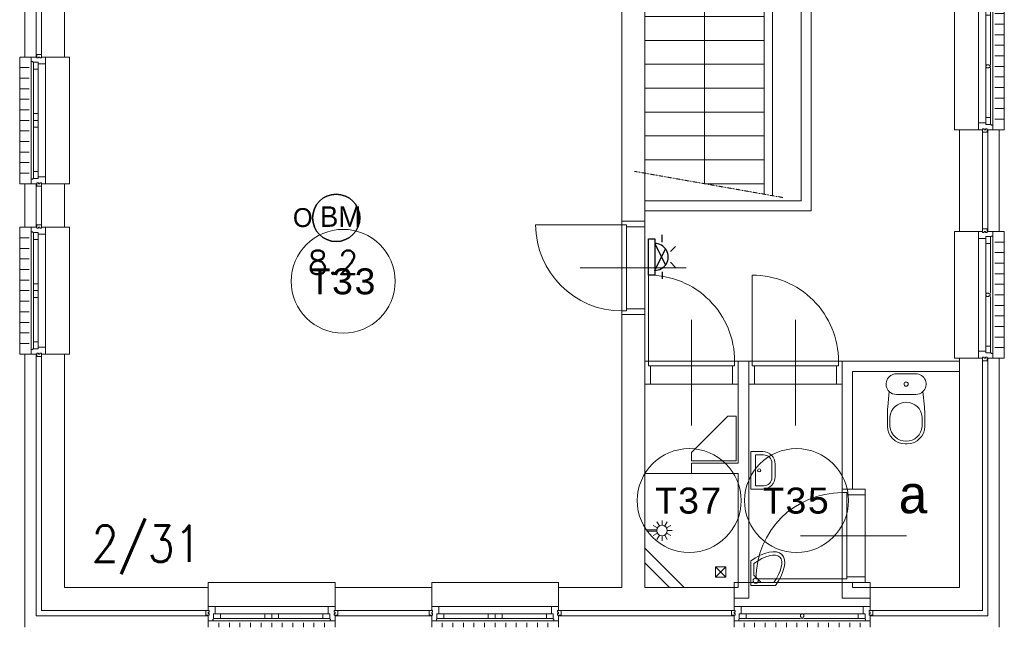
# Model space of a CAD drawing. Header units: millimetres. Extents: x 1890 to 160200, y 5205 to 111580.
# Tile 18 of 51: x 5970 to 15445, y 50201 to 56100. Entities that reach past the tile are written whole.
import ezdxf
from ezdxf.enums import TextEntityAlignment as Align
from ezdxf.xclip import XClip

# ---------------------------------------------------------------- set-up
doc = ezdxf.new("R2010")
doc.units = ezdxf.units.MM
doc.header["$XCLIPFRAME"] = 0
doc.linetypes.add('Xref-beg26-1e-verd$0$DASHDOT', pattern=[1, 0.5, -0.25, 0, -0.25])
for name, color, linetype in [('BRAND', 1, 'Continuous'), ('Xref', 253, 'Continuous'), ('Xref-beg26-1e-verd$0$AL$1A---_ALGEMEEN', 253, 'Continuous'), ('Xref-beg26-1e-verd$0$AT$1A---_TEKST050', 253, 'Continuous'), ('Xref-beg26-1e-verd$0$AT$1A---_TEKST070', 253, 'Continuous')]:
    doc.layers.add(name, color=color, linetype=linetype)
doc.layers.get('Xref').off()
doc.styles.add('ROMANS', font='romans')
doc.styles.add('TXT', font='txt')
doc.styles.add('Xref-beg26-1e-verd$0$MONOTXT', font='MONOTXT')
doc.styles.add('Xref-beg26-1e-verd$0$ROMANS', font='ROMANS')

# ---------------------------------------------------------------- blocks, each defined once
blk = doc.blocks.new('*O423')
at = {"layer": 'Xref-beg26-1e-verd$0$AL$1A---_ALGEMEEN', "color": 0, "linetype": 'Continuous', "lineweight": 0}
for p, q in [((-9, -543), (-9, 543)), ((63, 15.5), (63, 493)), ((106, 15.5), (106, 493)), ((130, -565.5), (130, 565.5)), ((240, 508.3299999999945), (150, 508.3299999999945)), ((240, 406.6599999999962), (150, 406.6599999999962)), ((240, 305), (150, 305)), ((240, 203.3299999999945), (150, 203.3299999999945)), ((240, 101.6599999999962), (150, 101.6599999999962)), ((240, 0), (150, 0)), ((63, -493), (63, -15.5)), ((106, -493), (106, -15.5)), ((240, -101.6600000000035), (150, -101.6600000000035)), ((240, -203.3300000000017), (150, -203.3300000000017)), ((240, -305), (150, -305)), ((240, -406.6600000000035), (150, -406.6600000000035)), ((240, -508.3300000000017), (150, -508.3300000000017))]:
    blk.add_line(p, q, dxfattribs=at)
for points in [[(-190, -610), (-240, -610), (-240, 610), (-190, 610)], [(190, -610), (240, -610), (240, 610), (190, 610)]]:
    blk.add_lwpolyline(points, dxfattribs=at)
for points in [[(-9, 610), (-9, 545.1499999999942), (-6.860000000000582, 543), (63, 543), (63, 560), (114, 560), (114, 565.5), (127.7799999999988, 565.5), (130, 567.7200000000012), (130, 610), (76, 610), (76, 601), (60, 601), (60, 610), (46, 610), (46, 601), (30, 601), (30, 610)], [(30, 635), (30, 601), (46, 601), (46, 610), (60, 610), (60, 601), (76, 601), (76, 635)], [(106, 560), (106, 493), (63, 493), (63, 560)], [(-9, -610), (-9, -545.1500000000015), (-6.860000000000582, -543), (63, -543), (63, -560), (114, -560), (114, -565.5), (127.7799999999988, -565.5), (130, -567.7200000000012), (130, -610), (76, -610), (76, -601), (60, -601), (60, -610), (46, -610), (46, -601), (30, -601), (30, -610)], [(106, -560), (106, -493), (63, -493), (63, -560)], [(30, -635), (30, -601), (46, -601), (46, -610), (60, -610), (60, -601), (76, -601), (76, -635)]]:
    blk.add_lwpolyline(points, close=True, dxfattribs=at)
blk.add_lwpolyline([(106, 4.5), (106, -4.5), (103.500011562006, -4.495782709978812, -0.397174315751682), (98.33000000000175, -10), (95.35959155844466, -9.997406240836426, 0.4067540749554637), (90, -15.5), (71.5, -15.5), (63, -5.5), (63, 5.5), (71.5, 15.5), (90.00002034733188, 15.50438680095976, 0.4067540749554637), (95.36000000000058, 10), (98.33153200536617, 10.00438680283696, -0.397174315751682), (103.5, 4.5), (106, 4.5)], format="xyb", dxfattribs=at)
blk = doc.blocks.new('*O424')
at = {"layer": 'Xref-beg26-1e-verd$0$AL$1A---_ALGEMEEN', "color": 0, "linetype": 'Continuous', "lineweight": 0}
for p, q in [((-9, -543), (-9, 543)), ((63, 15.5), (63, 493)), ((106, 15.5), (106, 493)), ((130, -565.5), (130, 565.5)), ((240, 508.3299999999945), (150, 508.3299999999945)), ((240, 406.6599999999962), (150, 406.6599999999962)), ((240, 305), (150, 305)), ((240, 203.3299999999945), (150, 203.3299999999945)), ((240, 101.6599999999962), (150, 101.6599999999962)), ((240, 0), (150, 0)), ((63, -493), (63, -15.5)), ((106, -493), (106, -15.5)), ((240, -101.6600000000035), (150, -101.6600000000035)), ((240, -203.3300000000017), (150, -203.3300000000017)), ((240, -305), (150, -305)), ((240, -406.6600000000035), (150, -406.6600000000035)), ((240, -508.3300000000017), (150, -508.3300000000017))]:
    blk.add_line(p, q, dxfattribs=at)
for points in [[(-190, -610), (-240, -610), (-240, 610), (-190, 610)], [(190, -610), (240, -610), (240, 610), (190, 610)]]:
    blk.add_lwpolyline(points, dxfattribs=at)
for points in [[(-9, 610), (-9, 545.1499999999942), (-6.860000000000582, 543), (63, 543), (63, 560), (114, 560), (114, 565.5), (127.7799999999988, 565.5), (130, 567.7200000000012), (130, 610), (76, 610), (76, 601), (60, 601), (60, 610), (46, 610), (46, 601), (30, 601), (30, 610)], [(30, 635), (30, 601), (46, 601), (46, 610), (60, 610), (60, 601), (76, 601), (76, 635)], [(106, 560), (106, 493), (63, 493), (63, 560)], [(-9, -610), (-9, -545.1500000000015), (-6.860000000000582, -543), (63, -543), (63, -560), (114, -560), (114, -565.5), (127.7799999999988, -565.5), (130, -567.7200000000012), (130, -610), (76, -610), (76, -601), (60, -601), (60, -610), (46, -610), (46, -601), (30, -601), (30, -610)], [(106, -560), (106, -493), (63, -493), (63, -560)], [(30, -635), (30, -601), (46, -601), (46, -610), (60, -610), (60, -601), (76, -601), (76, -635)]]:
    blk.add_lwpolyline(points, close=True, dxfattribs=at)
blk.add_lwpolyline([(106, 4.5), (106, -4.5), (103.500011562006, -4.49704469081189, -0.397174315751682), (98.33000000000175, -10), (95.35959155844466, -9.998668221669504, 0.4067540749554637), (90, -15.5), (71.5, -15.5), (63, -5.5), (63, 5.5), (71.5, 15.5), (90.00002034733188, 15.50312482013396, 0.4067540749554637), (95.36000000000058, 10), (98.33153200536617, 10.00312482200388, -0.397174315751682), (103.5, 4.5), (106, 4.5)], format="xyb", dxfattribs=at)
blk = doc.blocks.new('*O425')
at = {"layer": 'Xref-beg26-1e-verd$0$AL$1A---_ALGEMEEN', "color": 0, "linetype": 'Continuous', "lineweight": 0}
for p, q in [((-543, 9), (543, 9)), ((-493, -63), (-67, -63)), ((67, -63), (493, -63)), ((-565.5, -130), (565.5, -130)), ((-508.3300000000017, -240), (-508.3300000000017, -150)), ((-493, -106), (-67, -106)), ((-406.6600000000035, -240), (-406.6600000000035, -150)), ((-305, -240), (-305, -150)), ((-203.3300000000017, -240), (-203.3300000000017, -150)), ((-101.6600000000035, -240), (-101.6600000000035, -150)), ((0, -240), (0, -150)), ((67, -106), (493, -106)), ((101.6600000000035, -240), (101.6600000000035, -150)), ((203.3300000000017, -240), (203.3300000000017, -150)), ((305, -240), (305, -150)), ((406.6600000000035, -240), (406.6600000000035, -150)), ((508.3300000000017, -240), (508.3300000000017, -150))]:
    blk.add_line(p, q, dxfattribs=at)
for points in [[(-610, 190), (-610, 240), (610, 240), (610, 190)], [(-610, -190), (-610, -240), (610, -240), (610, -190)]]:
    blk.add_lwpolyline(points, dxfattribs=at)
for points in [[(-610, 9), (-545.1499999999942, 9), (-543, 6.860000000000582), (-543, -63), (-560, -63), (-560, -114), (-565.5, -114), (-565.5, -127.7799999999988), (-567.7200000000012, -130), (-610, -130), (-610, -76), (-601, -76), (-601, -60), (-610, -60), (-610, -46), (-601, -46), (-601, -30), (-610, -30)], [(610, 9), (545.1500000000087, 9), (543, 6.860000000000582), (543, -63), (560, -63), (560, -114), (565.5, -114), (565.5, -127.7799999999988), (567.7200000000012, -130), (610, -130), (610, -76), (601, -76), (601, -60), (610, -60), (610, -46), (601, -46), (601, -30), (610, -30)], [(-635, -30), (-601, -30), (-601, -46), (-610, -46), (-610, -60), (-601, -60), (-601, -76), (-635, -76)], [(-560, -106), (-493, -106), (-493, -63), (-560, -63)], [(-67, -106), (0, -106), (0, -63), (-67, -63)], [(67, -106), (0, -106), (0, -63), (67, -63)], [(560, -106), (493, -106), (493, -63), (560, -63)], [(635, -30), (601, -30), (601, -46), (610, -46), (610, -60), (601, -60), (601, -76), (635, -76)]]:
    blk.add_lwpolyline(points, close=True, dxfattribs=at)
blk = doc.blocks.new('*O426')
at = {"layer": 'Xref-beg26-1e-verd$0$AL$1A---_ALGEMEEN', "color": 0, "linetype": 'Continuous', "lineweight": 0}
for p, q in [((-543, 9), (543, 9)), ((-493, -63), (-67, -63)), ((67, -63), (493, -63)), ((-565.5, -130), (565.5, -130)), ((-508.3300000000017, -240), (-508.3300000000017, -150)), ((-493, -106), (-67, -106)), ((-406.6600000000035, -240), (-406.6600000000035, -150)), ((-305, -240), (-305, -150)), ((-203.3300000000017, -240), (-203.3300000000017, -150)), ((-101.6600000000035, -240), (-101.6600000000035, -150)), ((0, -240), (0, -150)), ((67, -106), (493, -106)), ((101.6600000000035, -240), (101.6600000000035, -150)), ((203.3300000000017, -240), (203.3300000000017, -150)), ((305, -240), (305, -150)), ((406.6600000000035, -240), (406.6600000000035, -150)), ((508.3300000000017, -240), (508.3300000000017, -150))]:
    blk.add_line(p, q, dxfattribs=at)
for points in [[(-610, 190), (-610, 240), (610, 240), (610, 190)], [(-610, -190), (-610, -240), (610, -240), (610, -190)]]:
    blk.add_lwpolyline(points, dxfattribs=at)
for points in [[(-610, 9), (-545.1499999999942, 9), (-543, 6.860000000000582), (-543, -63), (-560, -63), (-560, -114), (-565.5, -114), (-565.5, -127.7799999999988), (-567.7200000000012, -130), (-610, -130), (-610, -76), (-601, -76), (-601, -60), (-610, -60), (-610, -46), (-601, -46), (-601, -30), (-610, -30)], [(610, 9), (545.1500000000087, 9), (543, 6.860000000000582), (543, -63), (560, -63), (560, -114), (565.5, -114), (565.5, -127.7799999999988), (567.7200000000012, -130), (610, -130), (610, -76), (601, -76), (601, -60), (610, -60), (610, -46), (601, -46), (601, -30), (610, -30)], [(-635, -30), (-601, -30), (-601, -46), (-610, -46), (-610, -60), (-601, -60), (-601, -76), (-635, -76)], [(-560, -106), (-493, -106), (-493, -63), (-560, -63)], [(-67, -106), (0, -106), (0, -63), (-67, -63)], [(67, -106), (0, -106), (0, -63), (67, -63)], [(560, -106), (493, -106), (493, -63), (560, -63)], [(635, -30), (601, -30), (601, -46), (610, -46), (610, -60), (601, -60), (601, -76), (635, -76)]]:
    blk.add_lwpolyline(points, close=True, dxfattribs=at)
blk = doc.blocks.new('*O442')
at = {"layer": 'Xref-beg26-1e-verd$0$AL$1A---_ALGEMEEN', "color": 0, "linetype": 'Continuous', "lineweight": 0}
for p, q in [((-240, 508.3299999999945), (-150, 508.3299999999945)), ((-130, 565.5), (-130, -565.5)), ((-106, 493), (-106, 67)), ((-63, 493), (-63, 67)), ((9, 543), (9, -543)), ((-240, 406.6599999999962), (-150, 406.6599999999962)), ((-240, 305), (-150, 305)), ((-240, 203.3299999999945), (-150, 203.3299999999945)), ((-240, 101.6599999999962), (-150, 101.6599999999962)), ((-240, 0), (-150, 0)), ((-106, -67), (-106, -493)), ((-63, -67), (-63, -493)), ((-240, -101.6600000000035), (-150, -101.6600000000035)), ((-240, -203.3300000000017), (-150, -203.3300000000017)), ((-240, -305), (-150, -305)), ((-240, -406.6600000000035), (-150, -406.6600000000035)), ((-240, -508.3300000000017), (-150, -508.3300000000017))]:
    blk.add_line(p, q, dxfattribs=at)
for points in [[(-190, 610), (-240, 610), (-240, -610), (-190, -610)], [(190, 610), (240, 610), (240, -610), (190, -610)]]:
    blk.add_lwpolyline(points, dxfattribs=at)
for points in [[(9, 610), (9, 545.1499999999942), (6.860000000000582, 543), (-63, 543), (-63, 560), (-114, 560), (-114, 565.5), (-127.7799999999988, 565.5), (-130, 567.7200000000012), (-130, 610), (-76, 610), (-76, 601), (-60, 601), (-60, 610), (-46, 610), (-46, 601), (-30, 601), (-30, 610)], [(-30, 635), (-30, 601), (-46, 601), (-46, 610), (-60, 610), (-60, 601), (-76, 601), (-76, 635)], [(-106, 560), (-106, 493), (-63, 493), (-63, 560)], [(-106, 67), (-106, 0), (-63, 0), (-63, 67)], [(-106, -67), (-106, 0), (-63, 0), (-63, -67)], [(9, -610), (9, -545.1500000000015), (6.860000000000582, -543), (-63, -543), (-63, -560), (-114, -560), (-114, -565.5), (-127.7799999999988, -565.5), (-130, -567.7200000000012), (-130, -610), (-76, -610), (-76, -601), (-60, -601), (-60, -610), (-46, -610), (-46, -601), (-30, -601), (-30, -610)], [(-106, -560), (-106, -493), (-63, -493), (-63, -560)], [(-30, -635), (-30, -601), (-46, -601), (-46, -610), (-60, -610), (-60, -601), (-76, -601), (-76, -635)]]:
    blk.add_lwpolyline(points, close=True, dxfattribs=at)
blk = doc.blocks.new('*O443')
at = {"layer": 'Xref-beg26-1e-verd$0$AL$1A---_ALGEMEEN', "color": 0, "linetype": 'Continuous', "lineweight": 0}
for p, q in [((-240, 508.3299999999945), (-150, 508.3299999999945)), ((-130, 565.5), (-130, -565.5)), ((-106, 493), (-106, 67)), ((-63, 493), (-63, 67)), ((9, 543), (9, -543)), ((-240, 406.6599999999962), (-150, 406.6599999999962)), ((-240, 305), (-150, 305)), ((-240, 203.3299999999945), (-150, 203.3299999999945)), ((-240, 101.6599999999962), (-150, 101.6599999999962)), ((-240, 0), (-150, 0)), ((-106, -67), (-106, -493)), ((-63, -67), (-63, -493)), ((-240, -101.6600000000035), (-150, -101.6600000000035)), ((-240, -203.3300000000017), (-150, -203.3300000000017)), ((-240, -305), (-150, -305)), ((-240, -406.6600000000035), (-150, -406.6600000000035)), ((-240, -508.3300000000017), (-150, -508.3300000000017))]:
    blk.add_line(p, q, dxfattribs=at)
for points in [[(-190, 610), (-240, 610), (-240, -610), (-190, -610)], [(190, 610), (240, 610), (240, -610), (190, -610)]]:
    blk.add_lwpolyline(points, dxfattribs=at)
for points in [[(9, 610), (9, 545.1499999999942), (6.860000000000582, 543), (-63, 543), (-63, 560), (-114, 560), (-114, 565.5), (-127.7799999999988, 565.5), (-130, 567.7200000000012), (-130, 610), (-76, 610), (-76, 601), (-60, 601), (-60, 610), (-46, 610), (-46, 601), (-30, 601), (-30, 610)], [(-30, 635), (-30, 601), (-46, 601), (-46, 610), (-60, 610), (-60, 601), (-76, 601), (-76, 635)], [(-106, 560), (-106, 493), (-63, 493), (-63, 560)], [(-106, 67), (-106, 0), (-63, 0), (-63, 67)], [(-106, -67), (-106, 0), (-63, 0), (-63, -67)], [(9, -610), (9, -545.1500000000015), (6.860000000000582, -543), (-63, -543), (-63, -560), (-114, -560), (-114, -565.5), (-127.7799999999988, -565.5), (-130, -567.7200000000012), (-130, -610), (-76, -610), (-76, -601), (-60, -601), (-60, -610), (-46, -610), (-46, -601), (-30, -601), (-30, -610)], [(-106, -560), (-106, -493), (-63, -493), (-63, -560)], [(-30, -635), (-30, -601), (-46, -601), (-46, -610), (-60, -610), (-60, -601), (-76, -601), (-76, -635)]]:
    blk.add_lwpolyline(points, close=True, dxfattribs=at)
blk = doc.blocks.new('Xref-beg26-1e-verd$0$ED0831')
at = {"layer": 'Xref-beg26-1e-verd$0$AL$1A---_ALGEMEEN', "color": 0, "linetype": 'Continuous', "lineweight": 0}
for p, q in [((450, -400), (450, 620)), ((0, 0), (0, 220)), ((0, 220), (55, 220)), ((55, 220), (845, 220)), ((55, 220), (55, 45)), ((900, 220), (845, 220)), ((845, 220), (845, 45)), ((900, 0), (900, 220)), ((35, 0), (0, 0)), ((55, 45), (35, 45)), ((35, 45), (35, 0)), ((35, 0), (35, -830)), ((865, 0), (35, 0)), ((55, 45), (845, 45)), ((845, 45), (865, 45)), ((865, 45), (865, 0)), ((865, 0), (900, 0))]:
    blk.add_line(p, q, dxfattribs=at)
blk.add_arc((35.00168539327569, 0.00194888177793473), 830, 270, 360, dxfattribs=at)
blk = doc.blocks.new('*O505')
at = {"layer": 'Xref-beg26-1e-verd$0$AL$1A---_ALGEMEEN', "color": 0, "linetype": 'Continuous', "lineweight": 0}
for p, q in [((-588, 9), (588, 9)), ((-538, -63), (-15.5, -63)), ((15.5, -63), (538, -63)), ((-610.5, -130), (610.5, -130)), ((-559.1299999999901, -240), (-559.1299999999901, -150)), ((-538, -106), (-15.5, -106)), ((-457.4700000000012, -240), (-457.4700000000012, -150)), ((-355.8099999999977, -240), (-355.8099999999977, -150)), ((-254.1499999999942, -240), (-254.1499999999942, -150)), ((-152.4899999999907, -240), (-152.4899999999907, -150)), ((-50.83000000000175, -240), (-50.83000000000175, -150)), ((15.5, -106), (538, -106)), ((50.83000000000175, -240), (50.83000000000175, -150)), ((152.4900000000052, -240), (152.4900000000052, -150)), ((254.1500000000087, -240), (254.1500000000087, -150)), ((355.8099999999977, -240), (355.8099999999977, -150)), ((457.4700000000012, -240), (457.4700000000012, -150)), ((559.1300000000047, -240), (559.1300000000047, -150))]:
    blk.add_line(p, q, dxfattribs=at)
for points in [[(-655, 190), (-655, 240), (655, 240), (655, 190)], [(-655, -190), (-655, -240), (655, -240), (655, -190)]]:
    blk.add_lwpolyline(points, dxfattribs=at)
for points in [[(-655, 9), (-590.1499999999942, 9), (-588, 6.860000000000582), (-588, -63), (-605, -63), (-605, -114), (-610.5, -114), (-610.5, -127.7799999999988), (-612.7200000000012, -130), (-655, -130), (-655, -76), (-646, -76), (-646, -60), (-655, -60), (-655, -46), (-646, -46), (-646, -30), (-655, -30)], [(655, 9), (590.1500000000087, 9), (588, 6.860000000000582), (588, -63), (605, -63), (605, -114), (610.5, -114), (610.5, -127.7799999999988), (612.7200000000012, -130), (655, -130), (655, -76), (646, -76), (646, -60), (655, -60), (655, -46), (646, -46), (646, -30), (655, -30)], [(-680, -30), (-646, -30), (-646, -46), (-655, -46), (-655, -60), (-646, -60), (-646, -76), (-680, -76)], [(-605, -106), (-538, -106), (-538, -63), (-605, -63)], [(605, -106), (538, -106), (538, -63), (605, -63)], [(680, -30), (646, -30), (646, -46), (655, -46), (655, -60), (646, -60), (646, -76), (680, -76)]]:
    blk.add_lwpolyline(points, close=True, dxfattribs=at)
blk.add_lwpolyline([(4.5, -106), (-4.5, -106), (-4.496029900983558, -103.500011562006, -0.397174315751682), (-10, -98.33000000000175), (-9.997653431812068, -95.35959155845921, 0.4067540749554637), (-15.5, -90), (-15.5, -71.5), (-5.5, -63), (5.5, -63), (15.5, -71.5), (15.50413960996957, -90.00002034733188, 0.4067540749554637), (10, -95.36000000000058), (10.00413961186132, -98.33153200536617, -0.397174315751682), (4.5, -103.5), (4.5, -106)], format="xyb", dxfattribs=at)
blk = doc.blocks.new('Xref-beg26-1e-verd$0$CLOS02')
at = {"layer": 'Xref-beg26-1e-verd$0$AL$1A---_ALGEMEEN', "color": 0, "linetype": 'Continuous', "lineweight": 0}
for p, q in [((-92.5, -220), (92.5, -220)), ((-155, -527.7900000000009), (-155, -435.5400000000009)), ((155, -527.7900000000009), (155, -435.8400000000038)), ((-1.070000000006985, -670), (0.7899999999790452, -670))]:
    blk.add_line(p, q, dxfattribs=at)
blk.add_lwpolyline([(-175.6700000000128, -338.3000000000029), (-162.0003824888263, -191.9004988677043, -0.6743332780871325), (-92.5, -20), (92.50010484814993, -19.99999636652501, -0.6743332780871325), (162, -191.9000000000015), (175.6672040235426, -338.2962533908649, -0.02328519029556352), (180, -431.2900000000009), (180.0001048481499, -524.999996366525, -0.414213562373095), (10, -695), (-9.999895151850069, -694.999996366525, -0.414213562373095), (-180, -525), (-179.9998951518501, -431.285908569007, -0.02328532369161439), (-175.6669447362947, -338.2959823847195)], format="xyb", dxfattribs=at)
blk.add_circle((0.0001048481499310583, -119.999996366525), 20, dxfattribs=at)
for centre, radius, start, end in [((-92.49989515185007, -119.999996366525), 99.99999999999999, 225.9727166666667, 270), ((92.50010484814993, -119.999996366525), 99.99999999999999, 270, 314.0272833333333), ((0.0001048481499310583, -450.0099963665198), 155.5746026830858, 4.92635277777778, 175.07365), ((0.0001048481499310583, -514.429996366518), 155.5746026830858, 184.9259027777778, 355.0740972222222)]:
    blk.add_arc(centre, radius, start, end, dxfattribs=at)
blk = doc.blocks.new('Xref-beg26-1e-verd$0$FT01')
at = {"layer": 'Xref-beg26-1e-verd$0$AL$1A---_ALGEMEEN', "color": 0, "linetype": 'Continuous', "lineweight": 0}
for p, q in [((-180, -135.0900000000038), (-180, -20)), ((-180, -20), (180, -20)), ((-148.8899999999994, -143.9800000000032), (-148.8899999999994, -64.63000000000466)), ((-148.8899999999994, -64.63000000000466), (148.8899999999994, -64.63000000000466)), ((148.8899999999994, -64.63000000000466), (148.8899999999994, -143.9800000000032)), ((180, -20), (180, -135.0900000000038)), ((68.88999999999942, -223.9800000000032), (-68.88999999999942, -223.9800000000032)), ((60, -255.0900000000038), (-60, -255.0900000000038))]:
    blk.add_line(p, q, dxfattribs=at)
blk.add_circle((0.9418033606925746, -101.1370222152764), 15.1404192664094, dxfattribs=at)
for centre, radius, start, end in [((-60.00447284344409, -135.0900000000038), 120, 180, 270), ((-68.89447284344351, -143.9800000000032), 80, 180, 270), ((59.99552715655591, -135.0900000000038), 120, 270, 360), ((68.88552715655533, -143.9800000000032), 80, 270, 360)]:
    blk.add_arc(centre, radius, start, end, dxfattribs=at)
blk = doc.blocks.new('Xref-beg26-1e-verd$0$DP01A')
at = {"layer": 'Xref-beg26-1e-verd$0$AL$1A---_ALGEMEEN', "color": 0, "linetype": 'Continuous', "lineweight": 0}
for p, q in [((-44.1299999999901, 191.7200000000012), (-85.08000000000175, 215.3699999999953)), ((-25.47999999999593, 210.3699999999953), (-49.11999999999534, 251.3299999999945)), ((0, 217.1999999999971), (0, 264.489999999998)), ((25.48000000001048, 210.3699999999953), (49.1200000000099, 251.3299999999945)), ((44.13000000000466, 191.7200000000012), (85.08000000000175, 215.3699999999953)), ((-50.94999999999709, 166.25), (-98.23999999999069, 166.25)), ((-44.1299999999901, 140.7699999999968), (-85.08000000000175, 117.1199999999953)), ((-25.47999999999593, 122.1199999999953), (-49.11999999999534, 81.15999999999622)), ((-7.5, 20), (-7.5, 115.8499999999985)), ((7.5, 20), (7.5, 115.8499999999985)), ((25.48000000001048, 122.1199999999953), (49.1200000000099, 81.15999999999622)), ((44.13000000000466, 140.7699999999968), (85.08000000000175, 117.1199999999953)), ((50.94999999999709, 166.25), (98.24000000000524, 166.25)), ((-7.5, 20), (7.5, 20))]:
    blk.add_line(p, q, dxfattribs=at)
blk.add_circle((0.0006444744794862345, 166.2427430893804), 50.95228362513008, dxfattribs=at)
blk = doc.blocks.new('*O514')
at = {"layer": 'Xref-beg26-1e-verd$0$AL$1A---_ALGEMEEN', "color": 0, "linetype": 'Continuous', "lineweight": 0}
for p, q in [((50, -50), (-50, 50)), ((50, 50), (-50, -50))]:
    blk.add_line(p, q, dxfattribs=at)
blk.add_lwpolyline([(50, -50), (-50, -50), (-50, 50), (50, 50)], close=True, dxfattribs=at)
blk = doc.blocks.new('*O544')
at = {"layer": 'Xref-beg26-1e-verd$0$AL$1A---_ALGEMEEN', "color": 0, "linetype": 'Continuous', "lineweight": 0}
for p, q in [((399.2399999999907, 1036.25), (-750.7600000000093, 1036.25)), ((-175.7600000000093, -2183.75), (-175.7600000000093, 1036.25)), ((399.2399999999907, 806.25), (-750.7600000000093, 806.25)), ((399.2399999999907, 576.25), (-750.7600000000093, 576.25)), ((399.2399999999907, 346.25), (-750.7600000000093, 346.25)), ((399.2399999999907, 116.25), (-750.7600000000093, 116.25)), ((399.2399999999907, -113.75), (-750.7600000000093, -113.75)), ((399.2399999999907, -343.75), (-750.7600000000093, -343.75)), ((399.2399999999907, -573.75), (-750.7600000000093, -573.75)), ((399.2399999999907, -803.75), (-750.7600000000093, -803.75)), ((399.2399999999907, -1033.75), (-750.7600000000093, -1033.75)), ((399.2399999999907, -1263.75), (-750.7600000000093, -1263.75)), ((399.2399999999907, -1493.75), (-750.7600000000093, -1493.75)), ((399.2399999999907, -1723.75), (-750.7600000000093, -1723.75)), ((399.2399999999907, -1953.75), (-750.7600000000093, -1953.75)), ((399.2399999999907, -2183.75), (-175.7600000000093, -2183.75))]:
    blk.add_line(p, q, dxfattribs=at)
at = {"layer": 'Xref-beg26-1e-verd$0$AL$1A---_ALGEMEEN', "color": 0, "linetype": 'Xref-beg26-1e-verd$0$DASHDOT', "lineweight": 0}
blk.add_line((-849.2400000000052, -2064.980000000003), (577.7200000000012, -2316.630000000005), dxfattribs=at)
at = {"layer": 'Xref-beg26-1e-verd$0$AL$1A---_ALGEMEEN', "color": 0, "linetype": 'Continuous', "lineweight": 0}
for points in [[(-750.7600000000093, 1946.25), (-350.7600000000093, 1946.25), (-350.7600000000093, 2041.25), (-750.7600000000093, 2041.25)], [(549.2399999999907, 2041.25), (849.2399999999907, 2041.25), (849.2399999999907, -2443.75), (-750.7600000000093, -2443.75), (-750.7600000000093, -2348.75), (754.2399999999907, -2348.75), (754.2399999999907, 1946.25), (549.2399999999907, 1946.25)]]:
    blk.add_lwpolyline(points, close=True, dxfattribs=at)
blk.add_lwpolyline([(479.2399999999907, -2299.260000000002), (479.2399999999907, 991.25), (754.2399999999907, 991.25), (754.2399999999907, 1071.25), (399.2399999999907, 1071.25), (399.2399999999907, -2285.150000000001)], dxfattribs=at)
blk.add_solid([(-252.7100000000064, 766.25), (-175.7600000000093, 1036.25), (-98.81000000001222, 766.25)], dxfattribs=at)
at = {"layer": 'Xref-beg26-1e-verd$0$AL$1A---_ALGEMEEN', "color": 0, "linetype": 'Continuous', "lineweight": 0, "yscale": -1, "rotation": 180}
blk.add_blockref('Xref-beg26-1e-verd$0$ED0831', (549.2399999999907, 1943.75), dxfattribs=at)
blk = doc.blocks.new('*O546')
at = {"layer": 'Xref-beg26-1e-verd$0$AL$1A---_ALGEMEEN', "color": 0, "linetype": 'Continuous', "lineweight": 0}
for points in [[(-163.2799999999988, 73.73999999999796), (-163.2799999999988, -163.2799999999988)], [(-133.2799999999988, 50.29000000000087), (-133.2799999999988, -62.56999999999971)], [(-133.2799999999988, -62.56999999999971), (-62.56999999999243, -133.2799999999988), (58.94000000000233, -133.2799999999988)], [(-163.2799999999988, -163.2799999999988), (73.73000000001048, -163.2799999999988)]]:
    blk.add_lwpolyline(points, dxfattribs=at)
blk.add_circle((-115.6063290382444, -115.6026046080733), 25, dxfattribs=at)
for centre, major_axis, ratio, start_param, end_param in [((-133.283998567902, -133.2802741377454), (268.7005768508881, 268.700576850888), 0.4671052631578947, 5.048051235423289, 7.518312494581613), ((-128.2069718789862, -138.3573008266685), (247.4873734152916, 247.4873734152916), 0.4214285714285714, 0.02439480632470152, 1.190846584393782), ((-133.283998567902, -133.2802741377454), (247.4873734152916, 247.4873734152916), 0.4214285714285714, 5.111236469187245, 6.258897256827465)]:
    blk.add_ellipse(centre, major_axis=major_axis, ratio=ratio, start_param=start_param, end_param=end_param, dxfattribs=at)
blk = doc.blocks.new('Xref-beg26-1e-verd')
at = {"layer": 'Xref-beg26-1e-verd$0$AL$1A---_ALGEMEEN', "linetype": 'Continuous', "lineweight": 0}
blk.add_line((85657.41999999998, 44356.72999999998), (85207.41999999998, 44356.72999999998), dxfattribs=at)
for points in [[(84987.42, 52771.72999999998), (85207.42, 52771.72999999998), (85207.42, 46786.72999999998), (84987.42, 46786.72999999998), (84987.42, 49156.72999999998), (79622.42, 49156.72999999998), (79622.42, 48366.72999999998), (79402.42, 48366.72999999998), (79402.42, 50016.72999999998), (79622.42, 50016.72999999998), (79622.42, 49376.72999999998), (84212.42, 49376.72999999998), (84212.42, 49616.72999999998), (84987.42, 49616.72999999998), (84987.42, 51911.72999999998), (84877.42, 51911.72999999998), (84877.42, 52131.72999999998), (84987.42, 52131.72999999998)], [(79242.42, 48366.72999999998), (79352.42, 48366.72999999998), (79352.42, 50016.72999999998), (79242.42, 50016.72999999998)], [(88457.42, 46686.72999999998), (88237.42, 46686.72999999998), (88237.42, 47666.72999999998), (88457.42, 47666.72999999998)], [(88507.42, 46686.72999999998), (88617.42, 46686.72999999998), (88617.42, 47666.72999999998), (88507.42, 47666.72999999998)], [(79352.42, 46726.72999999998), (79242.42, 46726.72999999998), (79242.42, 47146.72999999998), (79352.42, 47146.72999999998)], [(79402.42, 46726.72999999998), (79622.42, 46726.72999999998), (79622.42, 47146.72999999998), (79402.42, 47146.72999999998)], [(84987.42, 45886.72999999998), (85207.42, 45886.72999999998), (85207.42, 43256.72999999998), (86067.42, 43256.72999999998), (86067.42, 43036.72999999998), (84377.42, 43036.72999999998), (84377.42, 43256.72999999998), (84987.42, 43256.72999999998)], [(79242.42, 45506.72999999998), (79352.42, 45506.72999999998), (79352.42, 42986.72999999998), (81007.42, 42986.72999999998), (81007.42, 42876.72999999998), (79242.42, 42876.72999999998)], [(79402.42, 45506.72999999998), (79622.42, 45506.72999999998), (79622.42, 43256.72999999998), (81007.42, 43256.72999999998), (81007.42, 43036.72999999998), (79402.42, 43036.72999999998)], [(86207.42, 45436.72999999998), (86107.42, 45436.72999999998), (86107.42, 44456.72999999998), (85657.42, 44456.72999999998), (85657.42, 44356.72999999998), (86107.42, 44356.72999999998), (86107.42, 43256.72999999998), (86067.42, 43256.72999999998), (86067.42, 43156.72999999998), (86207.42, 43156.72999999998)], [(87107.42, 45436.72999999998), (88237.42, 45436.72999999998), (88237.42, 45336.72999999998), (87207.42, 45336.72999999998), (87207.42, 44206.72999999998), (87107.42, 44206.72999999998)], [(88237.42, 45466.72999999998), (88457.42, 45466.72999999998), (88457.42, 43036.72999999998), (87377.42, 43036.72999999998), (87377.42, 43256.72999999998), (88237.42, 43256.72999999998)], [(88507.42, 45466.72999999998), (88617.42, 45466.72999999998), (88617.42, 42876.72999999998), (87377.42, 42876.72999999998), (87377.42, 42986.72999999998), (88507.42, 42986.72999999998)], [(85657.42, 44476.72999999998), (86087.42, 44476.72999999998), (86087.42, 44906.72999999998), (86007.42, 44906.72999999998), (85657.42, 44556.72999999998)], [(85207.42, 43495.31), (85207.42, 43636.72999999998), (85587.42, 43256.72999999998), (85446, 43256.72999999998)], [(87107.42, 43306.72999999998), (87207.42, 43306.72999999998), (87207.42, 43256.72999999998), (87377.42, 43256.72999999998), (87377.42, 43156.72999999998), (87107.42, 43156.72999999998)], [(82227.42, 43036.72999999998), (83157.42, 43036.72999999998), (83157.42, 43256.72999999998), (82227.42, 43256.72999999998)], [(82227.42, 42876.72999999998), (83157.42, 42876.72999999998), (83157.42, 42986.72999999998), (82227.42, 42986.72999999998)], [(84377.42, 42876.72999999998), (86067.42, 42876.72999999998), (86067.42, 42986.72999999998), (84377.42, 42986.72999999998)]]:
    blk.add_lwpolyline(points, close=True, dxfattribs=at)
for centre in [(82304.91, 46206.71999999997), (85635.21941117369, 44095.31728598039), (86668.1269146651, 44095.31830605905)]:
    blk.add_circle(centre, 500, dxfattribs=at)
for name, p in [('*O544', (85958.18, 49330.47999999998)), ('*O423', (88427.41999999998, 48276.72999999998)), ('*O443', (79432.41999999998, 47756.72999999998)), ('*O442', (79432.41999999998, 46116.72999999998)), ('*O424', (88427.41999999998, 46076.72999999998)), ('Xref-beg26-1e-verd$0$CLOS02', (87722.41999999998, 45336.72999999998)), ('*O546', (86390.70000000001, 43440.00999999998)), ('*O514', (85937.41999999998, 43406.72999999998)), ('*O425', (81617.41999999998, 43066.72999999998)), ('*O426', (83767.41999999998, 43066.72999999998)), ('*O505', (86722.41999999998, 43066.72999999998))]:
    blk.add_blockref(name, p, dxfattribs=at)
at = {"layer": 'Xref-beg26-1e-verd$0$AL$1A---_ALGEMEEN', "linetype": 'Continuous', "lineweight": 0, "rotation": 270}
for name, p in [('Xref-beg26-1e-verd$0$ED0831', (84987.41999999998, 46786.72999999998)), ('Xref-beg26-1e-verd$0$DP01A', (85207.41999999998, 43806.72999999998))]:
    blk.add_blockref(name, p, dxfattribs=at)
at = {"layer": 'Xref-beg26-1e-verd$0$AL$1A---_ALGEMEEN', "linetype": 'Continuous', "lineweight": 0, "yscale": -1}
for p in [(85207.41999999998, 45436.72999999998), (86207.41999999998, 45436.72999999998)]:
    blk.add_blockref('Xref-beg26-1e-verd$0$ED0831', p, dxfattribs=at)
for name, p, rotation in [('Xref-beg26-1e-verd$0$FT01', (86207.41999999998, 44386.72999999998), 270), ('Xref-beg26-1e-verd$0$ED0831', (87107.41999999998, 43306.72999999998), 90)]:
    blk.add_blockref(name, p, dxfattribs=dict(at, rotation=rotation))
at = {"layer": 'Xref-beg26-1e-verd$0$AT$1A---_TEKST050', "linetype": 'Continuous', "lineweight": 0, "style": 'Xref-beg26-1e-verd$0$MONOTXT'}
for s, p in [(' T33', (82189.91, 46206.72999999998)), (' T37', (85520.22, 44095.32999999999)), (' T35', (86553.13, 44095.32999999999))]:
    blk.add_text(s, height=250.00002, dxfattribs=at).set_placement(p, align=Align.MIDDLE)
at = {"layer": 'Xref-beg26-1e-verd$0$AT$1A---_TEKST070', "linetype": 'Continuous', "lineweight": 0, "style": 'Xref-beg26-1e-verd$0$MONOTXT'}
blk.add_text('a', height=349.99998, dxfattribs=at).set_placement((87640.59, 44148.51999999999), align=Align.MIDDLE_LEFT)
at = {"layer": 'Xref-beg26-1e-verd$0$AT$1A---_TEKST070', "linetype": 'Continuous', "lineweight": 0, "style": 'Xref-beg26-1e-verd$0$ROMANS', "width": 0.8571429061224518}
blk.add_text('2/31 ', height=349.99998, dxfattribs=at).set_placement((79885.77000000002, 43504.82999999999))
blk = doc.blocks.new('BR-OPT-M')
at = {"layer": 'BRAND', "color": 0}
blk.add_lwpolyline([(1.75, 0, 1), (-1.75, 0, 1)], format="xyb", close=True, dxfattribs=at)
blk.add_circle((0, 0), 1.75, dxfattribs=at)
for start, end in [(0, 180), (180, 0)]:
    blk.add_arc((0, 0), 1.75, start, end, dxfattribs=at)
at = {"layer": 'BRAND', "color": 0, "style": 'TXT'}
blk.add_text('O', height=1.4, dxfattribs=at).set_placement((-3.202280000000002, -0.6784399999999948))
at = {"layer": 'BRAND', "color": 0, "insert": (-1.199451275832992, 0.8568557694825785), "char_height": 1.521639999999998, "width": 4.017129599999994, "attachment_point": 1, "style": 'TXT'}
blk.add_mtext('BM', dxfattribs=at)
at = {"layer": 'BRAND', "color": 0, "style": 'ROMANS'}
blk.add_attdef('ION1-B', text='', height=1.75, dxfattribs=at).set_placement((-0.2349999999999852, -2.428000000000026), align=Align.TOP_CENTER)
blk = doc.blocks.new('NEVENIN')
at = {"layer": 'BRAND', "color": 0}
for p, q in [((-0.8553163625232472, 3.525460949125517), (-1.679237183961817, 4.349381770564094)), ((0.8553163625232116, 3.525460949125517), (1.679237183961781, 4.349381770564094)), ((-2.373600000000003, 2.188000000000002), (-3.538800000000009, 2.188000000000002)), ((-2.160000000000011, 1.023999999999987), (1.311962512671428, 2.739912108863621)), ((2.160000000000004, 1.023999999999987), (-1.31196251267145, 2.739912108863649)), ((2.373599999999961, 2.188000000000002), (3.538799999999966, 2.188000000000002)), ((-2.911000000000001, 1.024000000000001), (2.911000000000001, 1.024000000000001)), ((-2.911000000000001, 0), (-2.911000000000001, 1.024000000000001)), ((2.911000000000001, -1.4210854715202e-14), (-2.911000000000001, 0)), ((2.911000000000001, 1.024000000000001), (2.911000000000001, -1.4210854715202e-14))]:
    blk.add_line(p, q, dxfattribs=at)
blk.add_arc((-1.4210854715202e-14, 1.024000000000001), 2.16, 359.9999999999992, 180.0000000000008, dxfattribs=at)

msp = doc.modelspace()

# ---------------------------------------------------------------- block references
at = {"layer": 'BRAND', "xscale": 130, "yscale": 130, "zscale": 130}
msp.add_blockref('BR-OPT-M', (9015.069708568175, 54191.52026159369), dxfattribs=at).add_auto_attribs({'ION1-B': '8.2'})
at = {"layer": 'BRAND', "xscale": 60, "yscale": 60, "zscale": 60, "rotation": 270}
msp.add_blockref('NEVENIN', (12019.56190788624, 53815.24018065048), dxfattribs=at)
at = {"layer": 'Xref'}
ref = msp.add_blockref('Xref-beg26-1e-verd', (-73222.85977750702, 7373.852129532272), dxfattribs=at)
XClip(ref).set_block_clipping_path([(79179.92, 42876.72999999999), (160997.85977750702, 70921.14787046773)])

doc.saveas('drawing.dxf')
